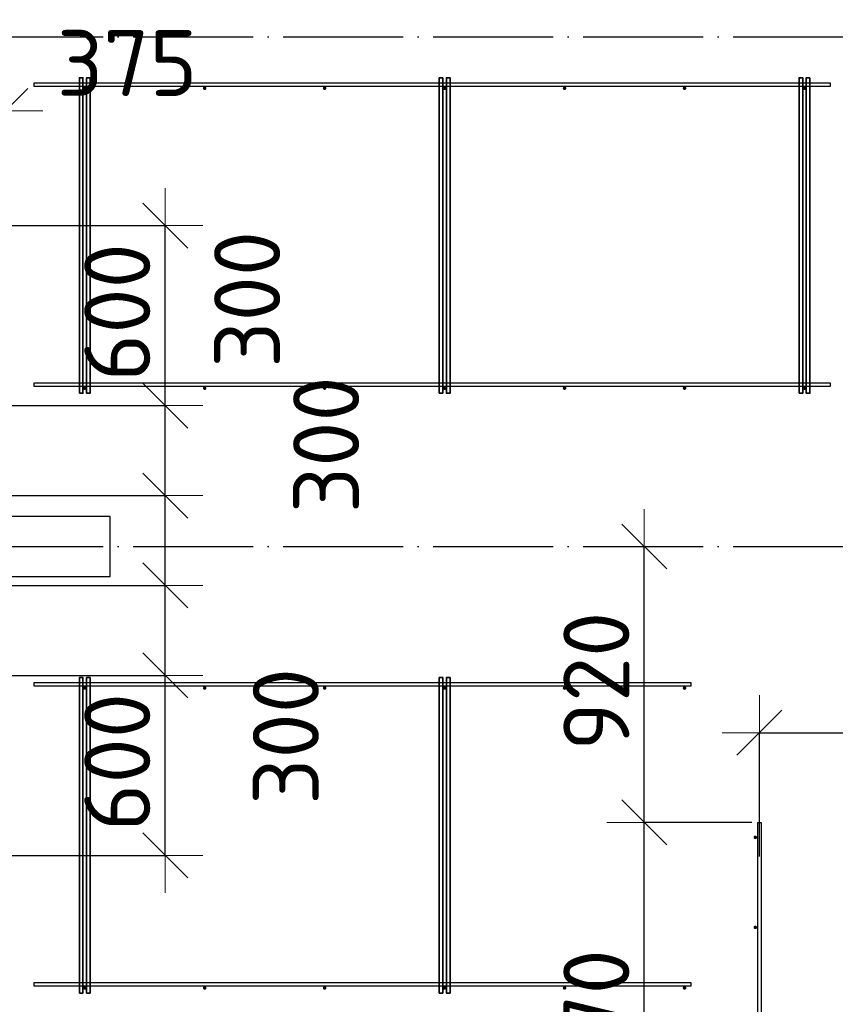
# Model space of a CAD drawing. Header units: millimetres. Extents: x 13527 to 139154, y -122592 to 61893.
# Tile 90 of 129: x 82323 to 85043, y 35173 to 38457. Entities that reach past the tile are written whole.
import ezdxf

# ---------------------------------------------------------------- set-up
doc = ezdxf.new("R2010")
doc.units = ezdxf.units.MM
doc.header["$PDMODE"] = 65
for name, pattern in [('______11', [500, 400, -50, 0, -50]), ('______2', [270, 200, -70]), ('______5', [1100, 800, -100, 100, -100])]:
    doc.linetypes.add(name, pattern=pattern)
for name, color, linetype, lineweight in [('Арм.стержн. Доп. арматура', 180, 'Continuous', 35), ('Колонна (2)', 7, 'Continuous', 35), ('Размерная линия_ общее', 7, 'Continuous', 13), ('Стена_ общее', 7, 'Continuous', 35)]:
    doc.layers.add(name, color=color, linetype=linetype, lineweight=lineweight)
doc.layers.add('Арм.стержн. Фиксатор', color=7, linetype='Continuous', lineweight=35, true_color=0x501e0f)
doc.layers.add('Осевая линия_ общее', color=7, linetype='______5', lineweight=13, true_color=0xa0a0a0)
doc.styles.add('ISOCPEUR', font='ISOCPEUR')
doc.dimstyles.new('DIMSTYLE_13', dxfattribs={"dimtxt": 220, "dimasz": 250, "dimexe": 0, "dimexo": 0, "dimgap": 110, "dimtad": 0, "dimdec": 0, "dimrnd": 5, "dimzin": 12, "dimdsep": 46, "dimtxsty": 'ISOCPEUR', "dimblk1": 'ALL_ML_STRICH', "dimblk2": 'ALL_ML_STRICH', "dimsah": 1, "dimcen": 0, "dimclrd": 7, "dimclre": 256, "dimclrt": 7, "dimadec": 0, "dimazin": 0, "dimtfac": 1, "dimtdec": 0, "dimtix": 1, "dimtmove": 2, "dimatfit": 3, "dimfxl": 0, "dimtvp": 1.2, "dimtzin": 0, "dimlwd": 0, "dimlwe": -3, "dimarcsym": 0})
doc.dimstyles.new('DIMSTYLE_3', dxfattribs={"dimtxt": 220, "dimasz": 250, "dimexe": 0, "dimexo": 0, "dimgap": 110, "dimtad": 2, "dimdec": 0, "dimrnd": 5, "dimzin": 12, "dimdsep": 46, "dimtxsty": 'ISOCPEUR', "dimblk1": 'ALL_ML_STRICH', "dimblk2": 'ALL_ML_STRICH', "dimsah": 1, "dimcen": 0, "dimclrd": 7, "dimclre": 256, "dimclrt": 7, "dimadec": 0, "dimazin": 0, "dimtfac": 1, "dimtdec": 0, "dimtix": 1, "dimtmove": 2, "dimatfit": 3, "dimfxl": 0, "dimtvp": 1.2, "dimtzin": 0, "dimlwd": 0, "dimlwe": -3, "dimarcsym": 0})
doc.dimstyles.new('DIMSTYLE_5', dxfattribs={"dimtxt": 220, "dimasz": 250, "dimexe": 0, "dimexo": 0, "dimgap": 110, "dimtad": 2, "dimdec": 0, "dimrnd": 5, "dimzin": 12, "dimdsep": 46, "dimtxsty": 'ISOCPEUR', "dimblk1": 'ALL_ML_STRICH', "dimblk2": 'ALL_ML_STRICH', "dimsah": 1, "dimcen": 0, "dimclrd": 7, "dimclre": 256, "dimclrt": 7, "dimadec": 0, "dimazin": 0, "dimtfac": 1, "dimtdec": 0, "dimtix": 1, "dimtmove": 2, "dimatfit": 3, "dimfxl": 0, "dimtzin": 0, "dimlwd": 0, "dimlwe": -3, "dimarcsym": 0})

# ---------------------------------------------------------------- blocks, each defined once
blk = doc.blocks.new('СЛОЖНЫЙ_ОБЪЕКТ_0')
at = {"layer": 'Колонна (2)', "color": 9, "lineweight": -3, "true_color": 0xc7c7c7, "transparency": 33554687}
for p, q in [((82625, 36800), (81175, 36800)), ((82625, 36600), (82625, 36800)), ((81175, 36600), (82625, 36600))]:
    blk.add_line(p, q, dxfattribs=at)
blk = doc.blocks.new('ALL_ML_STRICH')
at = {"color": 0, "linetype": 'ByBlock', "lineweight": -2}
for p, q in [((0, -0.5), (0, 0.5)), ((-0.3, -0.3), (0.3, 0.3)), ((-1, 0), (0.5, 0))]:
    blk.add_line(p, q, dxfattribs=at)
blk = doc.blocks.new('*D428')
at = {"layer": 'DEFPOINTS', "color": 7, "linetype": 'Continuous', "lineweight": 13, "transparency": 33554687}
for p in [(82090.5, 36270), (82148.9, 35670), (82808.3, 35670)]:
    blk.add_point(p, dxfattribs=at)
at = {"layer": 'Размерная линия_ общее', "color": 253, "linetype": 'Continuous', "lineweight": -2, "true_color": 0xa0a0a0, "transparency": 33554687}
for p, q in [((82110.5, 36270), (82808.3, 36270)), ((82168.9, 35670), (82808.3, 35670))]:
    blk.add_line(p, q, dxfattribs=at)
at = {"layer": 'Размерная линия_ общее', "color": 7, "linetype": 'Continuous', "lineweight": -2, "transparency": 33554687}
blk.add_line((82808.3, 35670), (82808.3, 36270), dxfattribs=at)
at = {"layer": 'Размерная линия_ общее', "color": 7, "linetype": 'Continuous', "lineweight": 13, "transparency": 33554687, "xscale": 250, "yscale": 250, "zscale": 250}
for p, rotation in [((82808.3, 36270), 90), ((82808.3, 35670), 270)]:
    blk.add_blockref('ALL_ML_STRICH', p, dxfattribs=dict(at, rotation=rotation))
at = {"layer": 'Размерная линия_ общее', "color": 7, "linetype": 'Continuous', "lineweight": 13, "transparency": 33554687, "insert": (82648.3, 35981), "char_height": 220, "width": 660, "attachment_point": 5, "rotation": 90, "style": 'ISOCPEUR'}
blk.add_mtext('\\A1;{600}', dxfattribs=at)
blk = doc.blocks.new('*D429')
at = {"layer": 'DEFPOINTS', "color": 7, "linetype": 'Continuous', "lineweight": 13, "transparency": 33554687}
for p in [(80580.8, 36570), (82090.5, 36270), (82808.3, 36270)]:
    blk.add_point(p, dxfattribs=at)
at = {"layer": 'Размерная линия_ общее', "color": 253, "linetype": 'Continuous', "lineweight": -2, "true_color": 0xa0a0a0, "transparency": 33554687}
for p, q in [((80600.8, 36570), (82808.3, 36570)), ((82110.5, 36270), (82808.3, 36270))]:
    blk.add_line(p, q, dxfattribs=at)
at = {"layer": 'Размерная линия_ общее', "color": 7, "linetype": 'Continuous', "lineweight": -2, "transparency": 33554687}
blk.add_line((82808.3, 36270), (82808.3, 36570), dxfattribs=at)
at = {"layer": 'Размерная линия_ общее', "color": 7, "linetype": 'Continuous', "lineweight": 13, "transparency": 33554687, "xscale": 250, "yscale": 250, "zscale": 250}
for p, rotation in [((82808.3, 36570), 90), ((82808.3, 36270), 270)]:
    blk.add_blockref('ALL_ML_STRICH', p, dxfattribs=dict(at, rotation=rotation))
at = {"layer": 'Размерная линия_ общее', "color": 7, "linetype": 'Continuous', "lineweight": 13, "transparency": 33554687, "insert": (83210.5, 36066.6), "char_height": 220, "width": 660, "attachment_point": 5, "rotation": 90, "style": 'ISOCPEUR'}
blk.add_mtext('\\A1;{300}', dxfattribs=at)
blk = doc.blocks.new('*D430')
at = {"layer": 'DEFPOINTS', "color": 7, "linetype": 'Continuous', "lineweight": 13, "transparency": 33554687}
for p in [(80697.5, 36870), (80580.8, 36570), (82808.3, 36570)]:
    blk.add_point(p, dxfattribs=at)
at = {"layer": 'Размерная линия_ общее', "color": 253, "linetype": 'Continuous', "lineweight": -2, "true_color": 0xa0a0a0, "transparency": 33554687}
for p, q in [((80717.5, 36870), (82808.3, 36870)), ((80600.8, 36570), (82808.3, 36570))]:
    blk.add_line(p, q, dxfattribs=at)
at = {"layer": 'Размерная линия_ общее', "color": 7, "linetype": 'Continuous', "lineweight": -2, "transparency": 33554687}
blk.add_line((82808.3, 36570), (82808.3, 36870), dxfattribs=at)
at = {"layer": 'Размерная линия_ общее', "color": 7, "linetype": 'Continuous', "lineweight": 13, "transparency": 33554687, "xscale": 250, "yscale": 250, "zscale": 250}
for p, rotation in [((82808.3, 36870), 90), ((82808.3, 36570), 270)]:
    blk.add_blockref('ALL_ML_STRICH', p, dxfattribs=dict(at, rotation=rotation))
at = {"layer": 'Размерная линия_ общее', "color": 7, "linetype": 'Continuous', "lineweight": 13, "transparency": 33554687, "insert": (83344.9, 37039.2), "char_height": 220, "width": 660, "attachment_point": 5, "rotation": 90, "style": 'ISOCPEUR'}
blk.add_mtext('\\A1;{300}', dxfattribs=at)
blk = doc.blocks.new('*D431')
at = {"layer": 'DEFPOINTS', "color": 7, "linetype": 'Continuous', "lineweight": 13, "transparency": 33554687}
for p in [(82169.7, 37170), (80697.5, 36870), (82808.3, 36870)]:
    blk.add_point(p, dxfattribs=at)
at = {"layer": 'Размерная линия_ общее', "color": 253, "linetype": 'Continuous', "lineweight": -2, "true_color": 0xa0a0a0, "transparency": 33554687}
for p, q in [((82189.7, 37170), (82808.3, 37170)), ((80717.5, 36870), (82808.3, 36870))]:
    blk.add_line(p, q, dxfattribs=at)
at = {"layer": 'Размерная линия_ общее', "color": 7, "linetype": 'Continuous', "lineweight": -2, "transparency": 33554687}
blk.add_line((82808.3, 36870), (82808.3, 37170), dxfattribs=at)
at = {"layer": 'Размерная линия_ общее', "color": 7, "linetype": 'Continuous', "lineweight": 13, "transparency": 33554687, "xscale": 250, "yscale": 250, "zscale": 250}
for p, rotation in [((82808.3, 37170), 90), ((82808.3, 36870), 270)]:
    blk.add_blockref('ALL_ML_STRICH', p, dxfattribs=dict(at, rotation=rotation))
at = {"layer": 'Размерная линия_ общее', "color": 7, "linetype": 'Continuous', "lineweight": 13, "transparency": 33554687, "insert": (83081.5, 37524.1), "char_height": 220, "width": 660, "attachment_point": 5, "rotation": 90, "style": 'ISOCPEUR'}
blk.add_mtext('\\A1;{300}', dxfattribs=at)
blk = doc.blocks.new('*D432')
at = {"layer": 'DEFPOINTS', "color": 7, "linetype": 'Continuous', "lineweight": 13, "transparency": 33554687}
for p in [(82157.2, 37770), (82169.7, 37170), (82808.3, 37170)]:
    blk.add_point(p, dxfattribs=at)
at = {"layer": 'Размерная линия_ общее', "color": 253, "linetype": 'Continuous', "lineweight": -2, "true_color": 0xa0a0a0, "transparency": 33554687}
for p, q in [((82177.2, 37770), (82808.3, 37770)), ((82189.7, 37170), (82808.3, 37170))]:
    blk.add_line(p, q, dxfattribs=at)
at = {"layer": 'Размерная линия_ общее', "color": 7, "linetype": 'Continuous', "lineweight": -2, "transparency": 33554687}
blk.add_line((82808.3, 37170), (82808.3, 37770), dxfattribs=at)
at = {"layer": 'Размерная линия_ общее', "color": 7, "linetype": 'Continuous', "lineweight": 13, "transparency": 33554687, "xscale": 250, "yscale": 250, "zscale": 250}
for p, rotation in [((82808.3, 37770), 90), ((82808.3, 37170), 270)]:
    blk.add_blockref('ALL_ML_STRICH', p, dxfattribs=dict(at, rotation=rotation))
at = {"layer": 'Размерная линия_ общее', "color": 7, "linetype": 'Continuous', "lineweight": 13, "transparency": 33554687, "insert": (82648.3, 37481), "char_height": 220, "width": 660, "attachment_point": 5, "rotation": 90, "style": 'ISOCPEUR'}
blk.add_mtext('\\A1;{600}', dxfattribs=at)
blk = doc.blocks.new('*D435')
at = {"layer": 'DEFPOINTS', "color": 7, "linetype": 'Continuous', "lineweight": 13, "transparency": 33554687}
for p in [(81900, 38152.7), (81900, 37979.3), (82275, 37764)]:
    blk.add_point(p, dxfattribs=at)
at = {"layer": 'Размерная линия_ общее', "color": 253, "linetype": 'Continuous', "lineweight": -2, "true_color": 0xa0a0a0, "transparency": 33554687}
for p, q in [((81900, 38152.7), (81900, 38152.7)), ((82275, 37784), (82275, 38152.7))]:
    blk.add_line(p, q, dxfattribs=at)
at = {"layer": 'Размерная линия_ общее', "color": 7, "linetype": 'Continuous', "lineweight": -2, "transparency": 33554687}
blk.add_line((81900, 38152.7), (82275, 38152.7), dxfattribs=at)
at = {"layer": 'Размерная линия_ общее', "color": 7, "linetype": 'Continuous', "lineweight": 13, "transparency": 33554687, "xscale": 250, "yscale": 250, "zscale": 250, "rotation": 180}
blk.add_blockref('ALL_ML_STRICH', (81900, 38152.7), dxfattribs=at)
at = {"layer": 'Размерная линия_ общее', "color": 7, "linetype": 'Continuous', "lineweight": 13, "transparency": 33554687, "xscale": 250, "yscale": 250, "zscale": 250}
blk.add_blockref('ALL_ML_STRICH', (82275, 38152.7), dxfattribs=at)
at = {"layer": 'Размерная линия_ общее', "color": 7, "linetype": 'Continuous', "lineweight": 13, "transparency": 33554687, "insert": (82681.4, 38312.3), "char_height": 220, "width": 660, "attachment_point": 5, "style": 'ISOCPEUR'}
blk.add_mtext('\\A1;{375}', dxfattribs=at)
blk = doc.blocks.new('*D481')
at = {"layer": 'DEFPOINTS', "color": 7, "linetype": 'Continuous', "lineweight": 13, "transparency": 33554687}
for p in [(84790, 36079.1), (86890, 35662), (84790, 35646.4)]:
    blk.add_point(p, dxfattribs=at)
at = {"layer": 'Размерная линия_ общее', "color": 253, "linetype": 'Continuous', "lineweight": -2, "true_color": 0xa0a0a0, "transparency": 33554687}
for p, q in [((84790, 35666.4), (84790, 36079.1)), ((86890, 35682), (86890, 36079.1))]:
    blk.add_line(p, q, dxfattribs=at)
at = {"layer": 'Размерная линия_ общее', "color": 7, "linetype": 'Continuous', "lineweight": -2, "transparency": 33554687}
blk.add_line((84790, 36079.1), (86890, 36079.1), dxfattribs=at)
at = {"layer": 'Размерная линия_ общее', "color": 7, "linetype": 'Continuous', "lineweight": 13, "transparency": 33554687, "xscale": 250, "yscale": 250, "zscale": 250, "rotation": 180}
blk.add_blockref('ALL_ML_STRICH', (84790, 36079.1), dxfattribs=at)
at = {"layer": 'Размерная линия_ общее', "color": 7, "linetype": 'Continuous', "lineweight": 13, "transparency": 33554687, "xscale": 250, "yscale": 250, "zscale": 250}
blk.add_blockref('ALL_ML_STRICH', (86890, 36079.1), dxfattribs=at)
at = {"layer": 'Размерная линия_ общее', "color": 7, "linetype": 'Continuous', "lineweight": 13, "transparency": 33554687, "insert": (85103, 36349.1), "char_height": 220, "width": 11, "attachment_point": 1, "line_spacing_factor": 0.60241, "style": 'ISOCPEUR'}
blk.add_mtext('7х300=2100', dxfattribs=at)
blk = doc.blocks.new('*D485')
at = {"layer": 'DEFPOINTS', "color": 7, "linetype": 'Continuous', "lineweight": 13, "transparency": 33554687}
for p in [(84784, 35780), (84406, 34310), (85684, 34310)]:
    blk.add_point(p, dxfattribs=at)
at = {"layer": 'Размерная линия_ общее', "color": 253, "linetype": 'Continuous', "lineweight": -2, "true_color": 0xa0a0a0, "transparency": 33554687}
for p, q in [((84764, 35780), (84406, 35780)), ((85664, 34310), (84406, 34310))]:
    blk.add_line(p, q, dxfattribs=at)
at = {"layer": 'Размерная линия_ общее', "color": 7, "linetype": 'Continuous', "lineweight": -2, "transparency": 33554687}
blk.add_line((84406, 34310), (84406, 35780), dxfattribs=at)
at = {"layer": 'Размерная линия_ общее', "color": 7, "linetype": 'Continuous', "lineweight": 13, "transparency": 33554687, "xscale": 250, "yscale": 250, "zscale": 250}
for p, rotation in [((84406, 35780), 90), ((84406, 34310), 270)]:
    blk.add_blockref('ALL_ML_STRICH', p, dxfattribs=dict(at, rotation=rotation))
at = {"layer": 'Размерная линия_ общее', "color": 7, "linetype": 'Continuous', "lineweight": 13, "transparency": 33554687, "insert": (84246, 35067), "char_height": 220, "width": 880, "attachment_point": 5, "rotation": 90, "style": 'ISOCPEUR'}
blk.add_mtext('\\A1;{1470}', dxfattribs=at)
blk = doc.blocks.new('*D486')
at = {"layer": 'DEFPOINTS', "color": 7, "linetype": 'Continuous', "lineweight": 13, "transparency": 33554687}
for p in [(84397, 36700), (84406, 35780), (84784, 35780)]:
    blk.add_point(p, dxfattribs=at)
at = {"layer": 'Размерная линия_ общее', "color": 253, "linetype": 'Continuous', "lineweight": -2, "true_color": 0xa0a0a0, "transparency": 33554687}
for p, q in [((84406, 36700), (84406, 36700)), ((84764, 35780), (84406, 35780))]:
    blk.add_line(p, q, dxfattribs=at)
at = {"layer": 'Размерная линия_ общее', "color": 7, "linetype": 'Continuous', "lineweight": -2, "transparency": 33554687}
blk.add_line((84406, 35780), (84406, 36700), dxfattribs=at)
at = {"layer": 'Размерная линия_ общее', "color": 7, "linetype": 'Continuous', "lineweight": 13, "transparency": 33554687, "xscale": 250, "yscale": 250, "zscale": 250}
for p, rotation in [((84406, 36700), 90), ((84406, 35780), 270)]:
    blk.add_blockref('ALL_ML_STRICH', p, dxfattribs=dict(at, rotation=rotation))
at = {"layer": 'Размерная линия_ общее', "color": 7, "linetype": 'Continuous', "lineweight": 13, "transparency": 33554687, "insert": (84246, 36251), "char_height": 220, "width": 660, "attachment_point": 5, "rotation": 90, "style": 'ISOCPEUR'}
blk.add_mtext('\\A1;{920}', dxfattribs=at)

msp = doc.modelspace()

# ---------------------------------------------------------------- hatches: boundary and pattern name
at = {"layer": 'Арм.стержн. Доп. арматура', "linetype": 'Continuous', "lineweight": 35, "transparency": 33554687}
for points in [[(84782, 35730), (84781.5, 35732.3), (84780.2, 35734.2), (84778.3, 35735.5), (84776, 35736), (84773.7, 35735.5), (84771.8, 35734.2), (84770.5, 35732.3), (84770, 35730), (84770.5, 35727.7), (84771.8, 35725.8), (84773.7, 35724.5), (84776, 35724), (84778.3, 35724.5), (84780.2, 35725.8), (84781.5, 35727.7)], [(84782, 35430), (84781.5, 35432.3), (84780.2, 35434.2), (84778.3, 35435.5), (84776, 35436), (84773.7, 35435.5), (84771.8, 35434.2), (84770.5, 35432.3), (84770, 35430), (84770.5, 35427.7), (84771.8, 35425.8), (84773.7, 35424.5), (84776, 35424), (84778.3, 35424.5), (84780.2, 35425.8), (84781.5, 35427.7)]]:
    msp.add_hatch(color=22, dxfattribs=at).paths.add_polyline_path(points)
at = {"layer": 'Арм.стержн. Фиксатор', "linetype": 'Continuous', "lineweight": 35, "transparency": 33554687}
for points in [[(82546, 38228), (82545.5, 38230.3), (82544.2, 38232.2), (82542.3, 38233.5), (82540, 38234), (82537.7, 38233.5), (82535.8, 38232.2), (82534.5, 38230.3), (82534, 38228), (82534.5, 38225.7), (82535.8, 38223.8), (82537.7, 38222.5), (82540, 38222), (82542.3, 38222.5), (82544.2, 38223.8), (82545.5, 38225.7)], [(82946, 38228), (82945.5, 38230.3), (82944.2, 38232.2), (82942.3, 38233.5), (82940, 38234), (82937.7, 38233.5), (82935.8, 38232.2), (82934.5, 38230.3), (82934, 38228), (82934.5, 38225.7), (82935.8, 38223.8), (82937.7, 38222.5), (82940, 38222), (82942.3, 38222.5), (82944.2, 38223.8), (82945.5, 38225.7)], [(83346, 38228), (83345.5, 38230.3), (83344.2, 38232.2), (83342.3, 38233.5), (83340, 38234), (83337.7, 38233.5), (83335.8, 38232.2), (83334.5, 38230.3), (83334, 38228), (83334.5, 38225.7), (83335.8, 38223.8), (83337.7, 38222.5), (83340, 38222), (83342.3, 38222.5), (83344.2, 38223.8), (83345.5, 38225.7)], [(83746, 38228), (83745.5, 38230.3), (83744.2, 38232.2), (83742.3, 38233.5), (83740, 38234), (83737.7, 38233.5), (83735.8, 38232.2), (83734.5, 38230.3), (83734, 38228), (83734.5, 38225.7), (83735.8, 38223.8), (83737.7, 38222.5), (83740, 38222), (83742.3, 38222.5), (83744.2, 38223.8), (83745.5, 38225.7)], [(84146, 38228), (84145.5, 38230.3), (84144.2, 38232.2), (84142.3, 38233.5), (84140, 38234), (84137.7, 38233.5), (84135.8, 38232.2), (84134.5, 38230.3), (84134, 38228), (84134.5, 38225.7), (84135.8, 38223.8), (84137.7, 38222.5), (84140, 38222), (84142.3, 38222.5), (84144.2, 38223.8), (84145.5, 38225.7)], [(84546, 38228), (84545.5, 38230.3), (84544.2, 38232.2), (84542.3, 38233.5), (84540, 38234), (84537.7, 38233.5), (84535.8, 38232.2), (84534.5, 38230.3), (84534, 38228), (84534.5, 38225.7), (84535.8, 38223.8), (84537.7, 38222.5), (84540, 38222), (84542.3, 38222.5), (84544.2, 38223.8), (84545.5, 38225.7)], [(84946, 38228), (84945.5, 38230.3), (84944.2, 38232.2), (84942.3, 38233.5), (84940, 38234), (84937.7, 38233.5), (84935.8, 38232.2), (84934.5, 38230.3), (84934, 38228), (84934.5, 38225.7), (84935.8, 38223.8), (84937.7, 38222.5), (84940, 38222), (84942.3, 38222.5), (84944.2, 38223.8), (84945.5, 38225.7)], [(82546, 37228), (82545.5, 37230.3), (82544.2, 37232.2), (82542.3, 37233.5), (82540, 37234), (82537.7, 37233.5), (82535.8, 37232.2), (82534.5, 37230.3), (82534, 37228), (82534.5, 37225.7), (82535.8, 37223.8), (82537.7, 37222.5), (82540, 37222), (82542.3, 37222.5), (82544.2, 37223.8), (82545.5, 37225.7)], [(82946, 37228), (82945.5, 37230.3), (82944.2, 37232.2), (82942.3, 37233.5), (82940, 37234), (82937.7, 37233.5), (82935.8, 37232.2), (82934.5, 37230.3), (82934, 37228), (82934.5, 37225.7), (82935.8, 37223.8), (82937.7, 37222.5), (82940, 37222), (82942.3, 37222.5), (82944.2, 37223.8), (82945.5, 37225.7)], [(83346, 37228), (83345.5, 37230.3), (83344.2, 37232.2), (83342.3, 37233.5), (83340, 37234), (83337.7, 37233.5), (83335.8, 37232.2), (83334.5, 37230.3), (83334, 37228), (83334.5, 37225.7), (83335.8, 37223.8), (83337.7, 37222.5), (83340, 37222), (83342.3, 37222.5), (83344.2, 37223.8), (83345.5, 37225.7)], [(83746, 37228), (83745.5, 37230.3), (83744.2, 37232.2), (83742.3, 37233.5), (83740, 37234), (83737.7, 37233.5), (83735.8, 37232.2), (83734.5, 37230.3), (83734, 37228), (83734.5, 37225.7), (83735.8, 37223.8), (83737.7, 37222.5), (83740, 37222), (83742.3, 37222.5), (83744.2, 37223.8), (83745.5, 37225.7)], [(84146, 37228), (84145.5, 37230.3), (84144.2, 37232.2), (84142.3, 37233.5), (84140, 37234), (84137.7, 37233.5), (84135.8, 37232.2), (84134.5, 37230.3), (84134, 37228), (84134.5, 37225.7), (84135.8, 37223.8), (84137.7, 37222.5), (84140, 37222), (84142.3, 37222.5), (84144.2, 37223.8), (84145.5, 37225.7)], [(84546, 37228), (84545.5, 37230.3), (84544.2, 37232.2), (84542.3, 37233.5), (84540, 37234), (84537.7, 37233.5), (84535.8, 37232.2), (84534.5, 37230.3), (84534, 37228), (84534.5, 37225.7), (84535.8, 37223.8), (84537.7, 37222.5), (84540, 37222), (84542.3, 37222.5), (84544.2, 37223.8), (84545.5, 37225.7)], [(84946, 37228), (84945.5, 37230.3), (84944.2, 37232.2), (84942.3, 37233.5), (84940, 37234), (84937.7, 37233.5), (84935.8, 37232.2), (84934.5, 37230.3), (84934, 37228), (84934.5, 37225.7), (84935.8, 37223.8), (84937.7, 37222.5), (84940, 37222), (84942.3, 37222.5), (84944.2, 37223.8), (84945.5, 37225.7)], [(82546, 36228), (82545.5, 36230.3), (82544.2, 36232.2), (82542.3, 36233.5), (82540, 36234), (82537.7, 36233.5), (82535.8, 36232.2), (82534.5, 36230.3), (82534, 36228), (82534.5, 36225.7), (82535.8, 36223.8), (82537.7, 36222.5), (82540, 36222), (82542.3, 36222.5), (82544.2, 36223.8), (82545.5, 36225.7)], [(82946, 36228), (82945.5, 36230.3), (82944.2, 36232.2), (82942.3, 36233.5), (82940, 36234), (82937.7, 36233.5), (82935.8, 36232.2), (82934.5, 36230.3), (82934, 36228), (82934.5, 36225.7), (82935.8, 36223.8), (82937.7, 36222.5), (82940, 36222), (82942.3, 36222.5), (82944.2, 36223.8), (82945.5, 36225.7)], [(83346, 36228), (83345.5, 36230.3), (83344.2, 36232.2), (83342.3, 36233.5), (83340, 36234), (83337.7, 36233.5), (83335.8, 36232.2), (83334.5, 36230.3), (83334, 36228), (83334.5, 36225.7), (83335.8, 36223.8), (83337.7, 36222.5), (83340, 36222), (83342.3, 36222.5), (83344.2, 36223.8), (83345.5, 36225.7)], [(83746, 36228), (83745.5, 36230.3), (83744.2, 36232.2), (83742.3, 36233.5), (83740, 36234), (83737.7, 36233.5), (83735.8, 36232.2), (83734.5, 36230.3), (83734, 36228), (83734.5, 36225.7), (83735.8, 36223.8), (83737.7, 36222.5), (83740, 36222), (83742.3, 36222.5), (83744.2, 36223.8), (83745.5, 36225.7)], [(84146, 36228), (84145.5, 36230.3), (84144.2, 36232.2), (84142.3, 36233.5), (84140, 36234), (84137.7, 36233.5), (84135.8, 36232.2), (84134.5, 36230.3), (84134, 36228), (84134.5, 36225.7), (84135.8, 36223.8), (84137.7, 36222.5), (84140, 36222), (84142.3, 36222.5), (84144.2, 36223.8), (84145.5, 36225.7)], [(84546, 36228), (84545.5, 36230.3), (84544.2, 36232.2), (84542.3, 36233.5), (84540, 36234), (84537.7, 36233.5), (84535.8, 36232.2), (84534.5, 36230.3), (84534, 36228), (84534.5, 36225.7), (84535.8, 36223.8), (84537.7, 36222.5), (84540, 36222), (84542.3, 36222.5), (84544.2, 36223.8), (84545.5, 36225.7)], [(82546, 35228), (82545.5, 35230.3), (82544.2, 35232.2), (82542.3, 35233.5), (82540, 35234), (82537.7, 35233.5), (82535.8, 35232.2), (82534.5, 35230.3), (82534, 35228), (82534.5, 35225.7), (82535.8, 35223.8), (82537.7, 35222.5), (82540, 35222), (82542.3, 35222.5), (82544.2, 35223.8), (82545.5, 35225.7)], [(82946, 35228), (82945.5, 35230.3), (82944.2, 35232.2), (82942.3, 35233.5), (82940, 35234), (82937.7, 35233.5), (82935.8, 35232.2), (82934.5, 35230.3), (82934, 35228), (82934.5, 35225.7), (82935.8, 35223.8), (82937.7, 35222.5), (82940, 35222), (82942.3, 35222.5), (82944.2, 35223.8), (82945.5, 35225.7)], [(83346, 35228), (83345.5, 35230.3), (83344.2, 35232.2), (83342.3, 35233.5), (83340, 35234), (83337.7, 35233.5), (83335.8, 35232.2), (83334.5, 35230.3), (83334, 35228), (83334.5, 35225.7), (83335.8, 35223.8), (83337.7, 35222.5), (83340, 35222), (83342.3, 35222.5), (83344.2, 35223.8), (83345.5, 35225.7)], [(83746, 35228), (83745.5, 35230.3), (83744.2, 35232.2), (83742.3, 35233.5), (83740, 35234), (83737.7, 35233.5), (83735.8, 35232.2), (83734.5, 35230.3), (83734, 35228), (83734.5, 35225.7), (83735.8, 35223.8), (83737.7, 35222.5), (83740, 35222), (83742.3, 35222.5), (83744.2, 35223.8), (83745.5, 35225.7)], [(84146, 35228), (84145.5, 35230.3), (84144.2, 35232.2), (84142.3, 35233.5), (84140, 35234), (84137.7, 35233.5), (84135.8, 35232.2), (84134.5, 35230.3), (84134, 35228), (84134.5, 35225.7), (84135.8, 35223.8), (84137.7, 35222.5), (84140, 35222), (84142.3, 35222.5), (84144.2, 35223.8), (84145.5, 35225.7)], [(84546, 35228), (84545.5, 35230.3), (84544.2, 35232.2), (84542.3, 35233.5), (84540, 35234), (84537.7, 35233.5), (84535.8, 35232.2), (84534.5, 35230.3), (84534, 35228), (84534.5, 35225.7), (84535.8, 35223.8), (84537.7, 35222.5), (84540, 35222), (84542.3, 35222.5), (84544.2, 35223.8), (84545.5, 35225.7)]]:
    msp.add_hatch(color=22, dxfattribs=at).paths.add_polyline_path(points)

# ---------------------------------------------------------------- linework, layer by layer
at = {"layer": 'Арм.стержн. Доп. арматура', "color": 22, "linetype": 'Continuous', "lineweight": 25, "transparency": 33554687}
msp.add_lwpolyline([(84796, 35780), (84796, 33580), (84784, 33580), (84784, 35780), (84796, 35780)], dxfattribs=at)
msp.add_lwpolyline([(84796, 35780), (84796, 33580), (84784, 33580), (84784, 35780), (84796, 35780)], dxfattribs=at)
at = {"layer": 'Арм.стержн. Фиксатор', "color": 22, "linetype": 'Continuous', "lineweight": 35, "transparency": 33554687}
for points in [[(82522, 37211.1), (82522, 38263.1), (82534, 38263.1), (82534, 37211.1), (82522, 37211.1)], [(82558, 38262.9), (82558, 37210.8), (82546, 37210.8), (82546, 38262.9), (82558, 38262.9)], [(83722, 37211.1), (83722, 38263.1), (83734, 38263.1), (83734, 37211.1), (83722, 37211.1)], [(83758, 38262.9), (83758, 37210.8), (83746, 37210.8), (83746, 38262.9), (83758, 38262.9)], [(84922, 37211.1), (84922, 38263.1), (84934, 38263.1), (84934, 37211.1), (84922, 37211.1)], [(84958, 38262.9), (84958, 37210.8), (84946, 37210.8), (84946, 38262.9), (84958, 38262.9)], [(82522, 35211.1), (82522, 36263.1), (82534, 36263.1), (82534, 35211.1), (82522, 35211.1)], [(82558, 36262.9), (82558, 35210.8), (82546, 35210.8), (82546, 36262.9), (82558, 36262.9)], [(83722, 35211.1), (83722, 36263.1), (83734, 36263.1), (83734, 35211.1), (83722, 35211.1)], [(83758, 36262.9), (83758, 35210.8), (83746, 35210.8), (83746, 36262.9), (83758, 36262.9)]]:
    msp.add_lwpolyline(points, dxfattribs=at)
at = {"layer": 'Арм.стержн. Фиксатор', "color": 22, "linetype": 'Continuous', "lineweight": 25, "transparency": 33554687}
for points in [[(82371.1, 38246), (85025.7, 38246), (85025.7, 38234), (82371.1, 38234), (82371.1, 38246)], [(82371.1, 38246), (85025.7, 38246), (85025.7, 38234), (82371.1, 38234), (82371.1, 38246)], [(82371.1, 37246), (85025.7, 37246), (85025.7, 37234), (82371.1, 37234), (82371.1, 37246)], [(82371.1, 37246), (85025.7, 37246), (85025.7, 37234), (82371.1, 37234), (82371.1, 37246)], [(82371.1, 36246), (84561.2, 36246), (84561.2, 36234), (82371.1, 36234), (82371.1, 36246)], [(82371.1, 36246), (84561.2, 36246), (84561.2, 36234), (82371.1, 36234), (82371.1, 36246)], [(82371.1, 35246), (84561.2, 35246), (84561.2, 35234), (82371.1, 35234), (82371.1, 35246)], [(82371.1, 35246), (84561.2, 35246), (84561.2, 35234), (82371.1, 35234), (82371.1, 35246)]]:
    msp.add_lwpolyline(points, dxfattribs=at)
at = {"layer": 'Осевая линия_ общее', "color": 253, "linetype": '______11', "lineweight": -3, "true_color": 0xa0a0a0, "transparency": 33554687}
for p, q in [((75200, 38400), (119325.4, 38400)), ((75200, 36700), (119325.4, 36700))]:
    msp.add_line(p, q, dxfattribs=at)

# ---------------------------------------------------------------- block references
at = {"layer": 'Стена_ общее', "color": 9, "linetype": '______2', "lineweight": -3, "true_color": 0xc7c7c7, "transparency": 33554687}
msp.add_blockref('СЛОЖНЫЙ_ОБЪЕКТ_0', (0, 0), dxfattribs=at)

# ---------------------------------------------------------------- dimensions: what is measured, and where the dimension line sits
at = {"layer": 'Размерная линия_ общее', "color": 7, "linetype": 'Continuous', "lineweight": 13, "transparency": 33554687}
dim = msp.add_linear_dim(base=(82275, 38152.7), p1=(81900, 38152.7), p2=(82275, 37784), dimstyle='DIMSTYLE_3', override={"dimpost": '<>', "dimclrd": 7, "dimclre": 253, "dimclrt": 7, "dimlwd": 0, "dimlwe": 65533}, dxfattribs=at)
dim.commit()
dim.dimension.update_dxf_attribs({"geometry": '*D435', "text_midpoint": (82681.4, 38312.3), "dimtype": 160})
for base, p1, p2, dimstyle, picture, middle in [((82808.3, 37770), (82189.7, 37170), (82177.2, 37770), 'DIMSTYLE_3', '*D432', (82648.3, 37481)), ((82808.3, 37170), (80717.5, 36870), (82189.7, 37170), 'DIMSTYLE_13', '*D431', (83081.5, 37524.1)), ((82808.3, 36870), (80600.8, 36570), (80717.5, 36870), 'DIMSTYLE_13', '*D430', (83344.9, 37039.2)), ((84406, 36700), (84764, 35780), (84406, 36700), 'DIMSTYLE_5', '*D486', (84246, 36251)), ((82808.3, 36570), (82110.5, 36270), (80600.8, 36570), 'DIMSTYLE_13', '*D429', (83210.5, 36066.6)), ((82808.3, 36270), (82168.9, 35670), (82110.5, 36270), 'DIMSTYLE_3', '*D428', (82648.3, 35981)), ((84406, 35780), (85664, 34310), (84764, 35780), 'DIMSTYLE_5', '*D485', (84246, 35067))]:
    dim = msp.add_linear_dim(base=base, p1=p1, p2=p2, angle=90, dimstyle=dimstyle, override={"dimpost": '<>', "dimclrd": 7, "dimclre": 253, "dimclrt": 7, "dimlwd": 0, "dimlwe": 65533}, dxfattribs=at)
    dim.commit()
    dim.dimension.update_dxf_attribs({"geometry": picture, "text_midpoint": middle, "dimtype": 160})
dim = msp.add_linear_dim(base=(86890, 36079.1), p1=(84790, 35666.4), p2=(86890, 35682), text='7х300=2100', dimstyle='DIMSTYLE_5', override={"dimpost": '<>', "dimclrd": 7, "dimclre": 253, "dimclrt": 7, "dimlwd": 0, "dimlwe": 65533}, dxfattribs=at)
dim.commit()
dim.dimension.update_dxf_attribs({"geometry": '*D481', "text_midpoint": (85840, 36189.1), "dimtype": 160})

doc.saveas('drawing.dxf')
